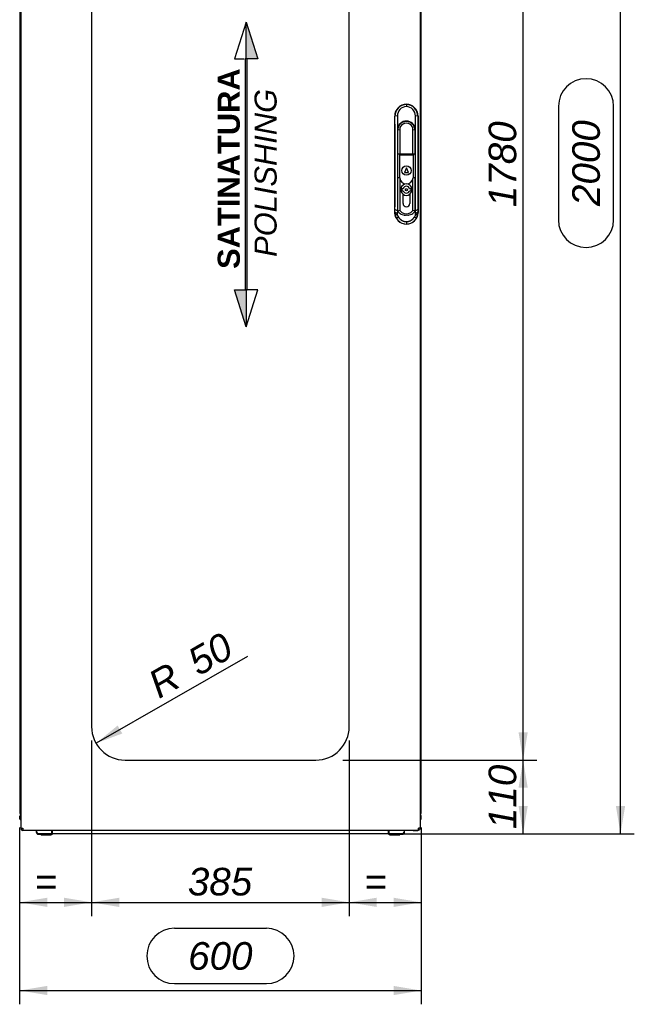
# Paper-space layout 'Layout1' of a CAD drawing. Extents: x 94 to 6181, y 158 to 4314.
# Tile 7 of 11: x 3356 to 4275, y 995 to 2466. Entities that reach past the tile are written whole.
import ezdxf

# ---------------------------------------------------------------- set-up
doc = ezdxf.new("R2010")
doc.units = 0
doc.header["$LTSCALE"] = 15
doc.layers.get('0').update_dxf_attribs({"linetype": 'CONTINUOUS'})
for name, color, linetype in [('_TRANSLATION', 7, 'CONTINUOUS'), ('AE00992_10', 7, 'CONTINUOUS'), ('AE00992_16', 7, 'CONTINUOUS'), ('AE00992_31', 7, 'CONTINUOUS'), ('F0000001_44', 7, 'CONTINUOUS'), ('F0000001_45', 7, 'CONTINUOUS'), ('M0000000_06', 7, 'CONTINUOUS'), ('M0000000_14', 7, 'CONTINUOUS'), ('M0000000_39', 7, 'CONTINUOUS'), ('M0000000_54', 7, 'CONTINUOUS')]:
    doc.layers.add(name, color=color, linetype=linetype)
doc.styles.add('SEACAD_ARIAL', font='arial.ttf')
doc.styles.add('SEACAD_ARIALI', font='ariali.ttf')
doc.dimstyles.new('ISO', dxfattribs={"dimtxt": 13.75, "dimasz": 13.75, "dimexe": 6.875, "dimexo": 6.875, "dimgap": 3.4375, "dimtad": 1, "dimdec": 1, "dimtxsty": 'SEACAD_ARIAL', "dimblk1": '_SE_FILLED', "dimblk2": '_SE_FILLED', "dimsah": 1, "dimcen": 6.875, "dimazin": 3, "dimtfac": 0.7, "dimtdec": 3, "dimtmove": 0, "dimatfit": 3})

# ---------------------------------------------------------------- blocks, each defined once
blk = doc.blocks.new('DMBLK13')
at = {"layer": '_TRANSLATION', "linetype": 'CONTINUOUS'}
for points in [[(3397.5, 1008.5), (3397.5, 1022.3), (3356.2, 1015.4)], [(3915, 1008.5), (3956.2, 1015.4), (3915, 1022.3)]]:
    blk.add_hatch(color=7, dxfattribs=at).paths.add_polyline_path(points)
at = {"layer": '_TRANSLATION', "color": 7, "linetype": 'CONTINUOUS'}
for p, q in [((3356.2, 1259), (3356.2, 994.8)), ((3956.2, 1259), (3956.2, 994.8)), ((3725, 1108.2), (3587.5, 1108.2)), ((3356.2, 1015.4), (3956.2, 1015.4)), ((3587.5, 1025.7), (3725, 1025.7))]:
    blk.add_line(p, q, dxfattribs=at)
for centre, start, end in [((3587.5, 1067), 90, 270), ((3725, 1067), 270, 90)]:
    blk.add_arc(centre, 41.3, start, end, dxfattribs=at)
at = {"layer": '_TRANSLATION', "color": 7, "linetype": 'CONTINUOUS', "style": 'SEACAD_ARIALI'}
blk.add_text('600', height=41.25, dxfattribs=at).set_placement((3608.1, 1046.4))
blk = doc.blocks.new('_SE_FILLED')
at = {"color": 0}
blk.add_line((0, 0), (-1, 0), dxfattribs=at)
blk.add_solid([(0, 0), (-1, -0.1665), (-1, 0.1665), (0, 0)], dxfattribs=at)
blk = doc.blocks.new('DMBLK14')
at = {"layer": '_TRANSLATION', "linetype": 'CONTINUOUS'}
for points in [[(4261.2, 3211.9), (4254.3, 3253.1), (4247.4, 3211.9)], [(4261.2, 1290.9), (4247.4, 1290.9), (4254.3, 1249.6)]]:
    blk.add_hatch(color=7, dxfattribs=at).paths.add_polyline_path(points)
at = {"layer": '_TRANSLATION', "color": 7, "linetype": 'CONTINUOUS'}
for p, q in [((3951.1, 3253.1), (4274.9, 3253.1)), ((4254.3, 1249.6), (4254.3, 3253.1)), ((4161.5, 2336.2), (4161.5, 2166.6)), ((4244, 2166.6), (4244, 2336.2)), ((3927.9, 1249.6), (4274.9, 1249.6))]:
    blk.add_line(p, q, dxfattribs=at)
for centre, radius, start, end in [((4202.7, 2336.2), 41.2, 0, 180), ((4202.7, 2166.6), 41.3, 180, 0)]:
    blk.add_arc(centre, radius, start, end, dxfattribs=at)
at = {"layer": '_TRANSLATION', "color": 7, "linetype": 'CONTINUOUS', "style": 'SEACAD_ARIALI'}
blk.add_text('2000', height=41.25, rotation=90, dxfattribs=at).set_placement((4223.4, 2187.2))
blk = doc.blocks.new('BLOCCO2')
at = {"linetype": 'CONTINUOUS'}
for points in [[(-1.7, 223), (-1.7, 167.8), (15.9, 167.8)], [(0, 167.8), (-3.3, 167.8), (-3.3, -177.2), (0, -177.2)], [(-1.7, -232.4), (-1.7, -177.2), (-19.2, -177.2)]]:
    blk.add_hatch(color=7, dxfattribs=at).paths.add_polyline_path(points)
at = {"color": 7, "linetype": 'CONTINUOUS'}
for p, q in [((-1.7, 223), (-19.2, 167.8)), ((-19.2, 167.8), (-4.8, 167.8)), ((15.9, -177.2), (-1.7, -177.2)), ((-1.7, -232.4), (15.9, -177.2))]:
    blk.add_line(p, q, dxfattribs=at)
for points in [[(-1.7, 223), (15.9, 167.8), (-1.7, 167.8), (-1.7, 223)], [(0, 167.8), (-3.3, 167.8), (-3.3, -177.2), (0, -177.2), (0, 167.8)], [(-1.7, -232.4), (-19.2, -177.2), (-1.7, -177.2), (-1.7, -232.4)]]:
    blk.add_lwpolyline(points, dxfattribs=at)
at = {"layer": '_TRANSLATION', "insert": (0.1, -2.4), "char_height": 33, "width": 320.419, "attachment_point": 5, "rotation": 90}
blk.add_mtext('{\\fArial|b0||i0||c0|p34;\\C7;\\H33.;\\W1.; }{\\fArial|b1||i0||c0|p34;\\C7;\\H33.;\\W1.;SATINATURA \\P}{\\fArial|b0||i1||c0|p34;\\C7;\\H33.;\\W1.;POLISHING}', dxfattribs=at)
blk = doc.blocks.new('DMBLK29')
at = {"layer": '_TRANSLATION', "linetype": 'CONTINUOUS'}
for points in [[(4115.6, 1318.4), (4108.7, 1359.6), (4101.9, 1318.4)], [(4115.6, 1290.9), (4101.9, 1290.9), (4108.7, 1249.6)]]:
    blk.add_hatch(color=7, dxfattribs=at).paths.add_polyline_path(points)
at = {"layer": '_TRANSLATION', "color": 7, "linetype": 'CONTINUOUS'}
for p, q in [((3839.2, 1359.6), (4129.4, 1359.6)), ((4108.7, 1249.6), (4108.7, 1359.6)), ((3927.9, 1249.6), (4129.4, 1249.6))]:
    blk.add_line(p, q, dxfattribs=at)
at = {"layer": '_TRANSLATION', "color": 7, "linetype": 'CONTINUOUS', "style": 'SEACAD_ARIALI'}
blk.add_text('110', height=41.25, rotation=90, dxfattribs=at).set_placement((4098.4, 1256.5))
blk = doc.blocks.new('DMBLK30')
at = {"layer": '_TRANSLATION', "linetype": 'CONTINUOUS'}
for points in [[(4115.6, 3098.4), (4108.7, 3139.6), (4101.9, 3098.4)], [(4115.6, 1400.9), (4101.9, 1400.9), (4108.7, 1359.6)]]:
    blk.add_hatch(color=7, dxfattribs=at).paths.add_polyline_path(points)
at = {"layer": '_TRANSLATION', "color": 7, "linetype": 'CONTINUOUS'}
for p, q in [((3841.9, 3139.6), (4129.4, 3139.6)), ((4108.7, 1359.6), (4108.7, 3139.6)), ((3839.2, 1359.6), (4129.4, 1359.6))]:
    blk.add_line(p, q, dxfattribs=at)
at = {"layer": '_TRANSLATION', "color": 7, "linetype": 'CONTINUOUS', "style": 'SEACAD_ARIALI'}
blk.add_text('1780', height=41.25, rotation=90, dxfattribs=at).set_placement((4098.4, 2185.5))
blk = doc.blocks.new('DMBLK32')
at = {"layer": '_TRANSLATION', "linetype": 'CONTINUOUS'}
for points in [[(3397.5, 1140.2), (3397.5, 1154), (3356.2, 1147.1)], [(3422.5, 1140.2), (3463.7, 1147.1), (3422.5, 1154)]]:
    blk.add_hatch(color=7, dxfattribs=at).paths.add_polyline_path(points)
at = {"layer": '_TRANSLATION', "color": 7, "linetype": 'CONTINUOUS'}
for p, q in [((3463.7, 1389), (3463.7, 1126.5)), ((3356.2, 1259), (3356.2, 1126.5)), ((3356.2, 1147.1), (3463.7, 1147.1))]:
    blk.add_line(p, q, dxfattribs=at)
at = {"layer": '_TRANSLATION', "color": 7, "linetype": 'CONTINUOUS', "style": 'SEACAD_ARIALI'}
blk.add_text('=', height=41.2, dxfattribs=at).set_placement((3378.6, 1157.4))
blk = doc.blocks.new('DMBLK33')
at = {"layer": '_TRANSLATION', "linetype": 'CONTINUOUS'}
for points in [[(3505, 1140.2), (3505, 1154), (3463.7, 1147.1)], [(3807.5, 1140.2), (3848.7, 1147.1), (3807.5, 1154)]]:
    blk.add_hatch(color=7, dxfattribs=at).paths.add_polyline_path(points)
at = {"layer": '_TRANSLATION', "color": 7, "linetype": 'CONTINUOUS'}
for p, q in [((3463.7, 1389), (3463.7, 1126.5)), ((3848.7, 1389), (3848.7, 1126.5)), ((3463.7, 1147.1), (3848.7, 1147.1))]:
    blk.add_line(p, q, dxfattribs=at)
at = {"layer": '_TRANSLATION', "color": 7, "linetype": 'CONTINUOUS', "style": 'SEACAD_ARIALI'}
blk.add_text('385', height=41.25, dxfattribs=at).set_placement((3607.6, 1157.4))
blk = doc.blocks.new('DMBLK34')
at = {"layer": '_TRANSLATION', "linetype": 'CONTINUOUS'}
for points in [[(3890, 1140.2), (3890, 1154), (3848.7, 1147.1)], [(3915, 1140.2), (3956.2, 1147.1), (3915, 1154)]]:
    blk.add_hatch(color=7, dxfattribs=at).paths.add_polyline_path(points)
at = {"layer": '_TRANSLATION', "color": 7, "linetype": 'CONTINUOUS'}
for p, q in [((3848.7, 1389), (3848.7, 1126.5)), ((3956.2, 1259), (3956.2, 1126.5)), ((3848.7, 1147.1), (3956.2, 1147.1))]:
    blk.add_line(p, q, dxfattribs=at)
at = {"layer": '_TRANSLATION', "color": 7, "linetype": 'CONTINUOUS', "style": 'SEACAD_ARIALI'}
blk.add_text('=', height=41.2, dxfattribs=at).set_placement((3871.1, 1157.4))
blk = doc.blocks.new('DMBLK35')
at = {"layer": '_TRANSLATION', "linetype": 'CONTINUOUS'}
blk.add_hatch(color=7, dxfattribs=at).paths.add_polyline_path([(3509.6, 1399.3), (3502.7, 1411.2), (3470.4, 1384.7)])
at = {"layer": '_TRANSLATION', "color": 7, "linetype": 'CONTINUOUS'}
blk.add_line((3696.6, 1514.5), (3470.4, 1384.7), dxfattribs=at)
at = {"layer": '_TRANSLATION', "color": 7, "linetype": 'CONTINUOUS', "style": 'SEACAD_ARIALI'}
for s, height, p in [('50', 41.25, (3623.3, 1484.3)), ('R', 41.2, (3564.4, 1450.6))]:
    blk.add_text(s, height=height, rotation=29.8436, dxfattribs=at).set_placement(p)

psp = doc.layouts.get("Layout1")

# ---------------------------------------------------------------- linework, layer by layer
at = {"layer": 'AE00992_10', "color": 7, "linetype": 'CONTINUOUS'}
for p, q in [((3934.21, 2339.12), (3934.23, 2339.12)), ((3934.22, 2339.11), (3934.22, 2338.76)), ((3934.24, 2338.76), (3934.23, 2335.87)), ((3916.72, 2177.61), (3916.72, 2321.63)), ((3920.73, 2321.69), (3917.16, 2321.2)), ((3920.73, 2321.69), (3920.8, 2302.15)), ((3947.64, 2301.96), (3947.71, 2321.69)), ((3951.29, 2321.2), (3947.71, 2321.69)), ((3951.72, 2321.63), (3951.72, 2177.61)), ((3920.8, 2302.15), (3920.71, 2300.61)), ((3920.71, 2300.61), (3920.71, 2284.12)), ((3924.36, 2300.96), (3921.36, 2300.61)), ((3921.36, 2284.12), (3921.36, 2300.61)), ((3924.36, 2300.96), (3924.36, 2284.12)), ((3944.06, 2284.12), (3944.06, 2300.96)), ((3947.06, 2300.61), (3944.06, 2300.96)), ((3947.06, 2300.61), (3947.06, 2284.12)), ((3947.71, 2300.61), (3947.64, 2301.96)), ((3947.71, 2284.12), (3947.71, 2300.61)), ((3917.25, 2191.79), (3917.25, 2284.12)), ((3920.71, 2284.12), (3920.71, 2191.79)), ((3921.36, 2265.13), (3921.36, 2284.12)), ((3924.36, 2284.12), (3924.36, 2265.13)), ((3944.06, 2265.13), (3944.06, 2284.12)), ((3947.06, 2284.12), (3947.06, 2265.13)), ((3947.71, 2191.79), (3947.71, 2284.12)), ((3951.2, 2284.12), (3951.2, 2191.79)), ((3921.21, 2265.13), (3923.71, 2265.13)), ((3921.21, 2229.13), (3921.21, 2265.13)), ((3923.71, 2265.13), (3923.71, 2263.13)), ((3923.71, 2265.13), (3930.33, 2265.13)), ((3930.33, 2265.13), (3938.1, 2265.13)), ((3938.1, 2265.13), (3944.71, 2265.13)), ((3944.71, 2265.13), (3947.21, 2265.13)), ((3944.71, 2265.13), (3944.71, 2263.13)), ((3947.21, 2265.13), (3947.21, 2229.13)), ((3923.71, 2263.13), (3923.71, 2229.13)), ((3930.33, 2263.13), (3923.71, 2263.13)), ((3938.1, 2263.13), (3930.33, 2263.13)), ((3944.71, 2263.13), (3938.1, 2263.13)), ((3944.71, 2229.13), (3944.71, 2263.13)), ((3934.21, 2244.13), (3931.21, 2237.13)), ((3931.21, 2237.13), (3937.21, 2237.13)), ((3937.21, 2237.13), (3934.21, 2244.13)), ((3923.71, 2229.13), (3921.21, 2229.13)), ((3921.36, 2191.74), (3921.36, 2229.13)), ((3924.26, 2229.13), (3923.71, 2229.13)), ((3924.36, 2228.41), (3924.36, 2191.74)), ((3944.06, 2191.74), (3944.06, 2228.41)), ((3944.71, 2229.13), (3944.16, 2229.13)), ((3947.21, 2229.13), (3944.71, 2229.13)), ((3947.06, 2229.13), (3947.06, 2191.74)), ((3920.71, 2191.79), (3920.71, 2180.13)), ((3921.36, 2179.47), (3921.36, 2191.74)), ((3924.36, 2191.74), (3924.36, 2180.34)), ((3929.21, 2191.74), (3929.21, 2204.76)), ((3929.21, 2191.13), (3929.21, 2191.74)), ((3939.21, 2204.76), (3939.21, 2191.74)), ((3939.21, 2191.74), (3939.21, 2191.13)), ((3944.06, 2180.34), (3944.06, 2191.74)), ((3947.06, 2191.74), (3947.06, 2179.47)), ((3947.71, 2181.27), (3947.71, 2191.79)), ((3917.03, 2177.92), (3917.13, 2181.94)), ((3917.15, 2175.41), (3917.03, 2177.92)), ((3920.6, 2175.77), (3917.03, 2177.92)), ((3920.71, 2179.8), (3917.13, 2181.94)), ((3920.71, 2179.8), (3920.6, 2175.77)), ((3921.36, 2180.13), (3920.71, 2180.13)), ((3920.71, 2180.13), (3920.71, 2179.8)), ((3921.36, 2178.91), (3921.36, 2179.47)), ((3924.36, 2180.34), (3927.62, 2177.6)), ((3940.81, 2177.6), (3944.06, 2180.34)), ((3947.71, 2180.13), (3947.06, 2180.13)), ((3947.06, 2179.47), (3947.06, 2178.91)), ((3947.71, 2181.27), (3947.71, 2181.18)), ((3947.71, 2181.18), (3947.71, 2180.13)), ((3947.74, 2179.8), (3947.71, 2181.18)), ((3951.31, 2181.94), (3947.74, 2179.8)), ((3947.84, 2175.77), (3947.74, 2179.8)), ((3951.42, 2177.92), (3947.84, 2175.77)), ((3951.42, 2177.92), (3951.3, 2175.41)), ((3951.31, 2181.94), (3951.42, 2177.92)), ((3920.69, 2173.77), (3917.15, 2175.41)), ((3922.39, 2170.77), (3919.31, 2168.97)), ((3920.6, 2175.77), (3920.69, 2173.77)), ((3934.24, 2163.89), (3934.3, 2160.32)), ((3949.13, 2168.97), (3946.05, 2170.77)), ((3947.76, 2173.77), (3947.84, 2175.77)), ((3951.3, 2175.41), (3947.76, 2173.77)), ((3934.23, 2160.12), (3934.21, 2160.12)), ((3934.22, 2160.13), (3934.22, 2160.32)), ((3934.3, 2160.32), (3934.23, 2160.32))]:
    psp.add_line(p, q, dxfattribs=at)
psp.add_circle((3934.21, 2240.13), 7, dxfattribs=at)
for centre, radius, start, end in [((3934.6, 2321.32), 17.45, 91.25273, 180.41166), ((3933.84, 2321.32), 17.44, 359.58489, 88.75063), ((3934.69, 2321.91), 13.97, 91.91591, 180.90828), ((3933.74, 2321.9), 13.97, 359.11414, 88.01385), ((-3727.33, 2284.21), 7644.58, 359.999293, 0.277166), ((3934.21, 2300.61), 13.5, 5.71938, 173.43686), ((3934.21, 2300.61), 12.85, 0, 180), ((3934.21, 2301.16), 9.85, 358.81867, 181.18133), ((11595.76, 2284.21), 7644.57, 179.722833, 180.000707), ((3934.21, 2230.13), 10, 185.73917, 354.26083), ((3934.21, 2211.63), 8.5, 90, 233.96812), ((3934.21, 2211.63), 8.5, 306.03188, 90), ((3526.28, 2191.41), 390.96, 358.61302, 0.05544), ((4342.17, 2191.41), 390.97, 179.94456, 181.38698), ((3924.52, 2174.18), 6.16, 91.47812, 120.85354), ((3933.81, 2190.25), 16.84, 222.31971, 242.7536), ((3934.21, 2187.35), 11.77, 235.92812, 304.07188), ((3934.21, 2191.13), 5, 180, 0), ((3934.61, 2190.25), 16.84, 297.2464, 317.68029), ((3943.9, 2174.18), 6.16, 59.1457, 88.52264), ((3933.65, 2177.37), 16.62, 186.76304, 210.3525), ((3934.41, 2177.81), 17.49, 210.34189, 269.39288), ((3926.34, 2175.01), 5.78, 192.33668, 227.02309), ((3934.21, 2192.47), 19.01, 244.75765, 295.24235), ((3934.21, 2192.47), 19.01, 259.64491, 265.93484), ((3934.04, 2177.81), 17.49, 270.85537, 329.65902), ((3934.21, 2192.47), 19.01, 276.15801, 280.35509), ((3942.11, 2175), 5.78, 312.96651, 347.67612), ((3934.79, 2177.37), 16.62, 329.64901, 353.23559)]:
    psp.add_arc(centre, radius, start, end, dxfattribs=at)
for centre, major_axis in [((3934.23, 2321.61), (12.39, -12.39)), ((3934.21, 2321.61), (-12.39, -12.39)), ((3934.23, 2177.63), (12.39, 12.39)), ((3934.21, 2177.63), (-12.39, 12.39))]:
    psp.add_ellipse(centre, major_axis=major_axis, ratio=0.9987828, start_param=2.3568035, end_param=3.9263818, dxfattribs=at)
for points in [[(3922.39, 2170.77), (3923.3, 2169.23), (3924.58, 2167.95), (3925.86, 2166.67), (3927.41, 2165.77), (3928.96, 2164.87), (3930.7, 2164.39), (3932.45, 2163.91), (3934.24, 2163.89)], [(3934.24, 2163.89), (3936.02, 2163.91), (3937.76, 2164.4), (3939.5, 2164.88), (3941.05, 2165.78), (3942.59, 2166.68), (3943.87, 2167.96), (3945.15, 2169.23), (3946.05, 2170.77)]]:
    psp.add_open_spline(points, degree=2, knots=[0, 0, 0, 0.25, 0.25, 0.5, 0.5, 0.75, 0.75, 1, 1, 1], dxfattribs=at)
at = {"layer": 'AE00992_16', "color": 7, "linetype": 'CONTINUOUS'}
for p, q in [((3929.44, 2213.13), (3927.21, 2213.13)), ((3927.21, 2213.13), (3927.21, 2210.13)), ((3927.21, 2210.13), (3929.44, 2210.13)), ((3941.21, 2213.13), (3938.98, 2213.13)), ((3938.98, 2210.13), (3941.21, 2210.13)), ((3941.21, 2210.13), (3941.21, 2213.13))]:
    psp.add_line(p, q, dxfattribs=at)
psp.add_circle((3934.21, 2211.63), 1.5, dxfattribs=at)
for radius, start, end in [(5, 17.4576, 162.5424), (5, 197.4576, 342.5424), (8.5, 233.96812, 306.03188)]:
    psp.add_arc((3934.21, 2211.63), radius, start, end, dxfattribs=at)
at = {"layer": 'AE00992_31', "color": 7, "linetype": 'CONTINUOUS'}
psp.add_arc((3934.23, 2299.62), 11.5, 55.58261, 124.41739, dxfattribs=at)
at = {"layer": 'F0000001_44', "color": 7, "linetype": 'CONTINUOUS'}
for p, q in [((3358.23, 1257.92), (3358.23, 1257.42)), ((3358.55, 1256.12), (3358.93, 1256.12)), ((3358.92, 1256.12), (3358.55, 1256.12)), ((3361.03, 1254.62), (3361.03, 1255.12)), ((3368.23, 1254.62), (3361.03, 1254.62)), ((3368.23, 1254.62), (3368.23, 1255.12)), ((3368.25, 1254.62), (3368.23, 1254.62)), ((3368.25, 1254.62), (3368.25, 1255.12)), ((3368.28, 1254.62), (3368.25, 1254.62)), ((3368.28, 1255.12), (3368.28, 1254.62)), ((3380.98, 1254.62), (3368.28, 1254.62)), ((3944.18, 1254.62), (3931.48, 1254.62)), ((3944.18, 1255.12), (3944.18, 1254.62)), ((3944.18, 1254.62), (3944.21, 1254.62)), ((3944.21, 1254.62), (3944.21, 1255.12)), ((3944.21, 1254.62), (3944.23, 1254.62)), ((3944.23, 1254.62), (3944.23, 1255.12)), ((3944.23, 1254.62), (3951.43, 1254.62)), ((3951.43, 1254.62), (3951.43, 1255.12))]:
    psp.add_line(p, q, dxfattribs=at)
for centre, start, end in [((3361.03, 1257.42), 180, 207.664), ((3361.03, 1257.42), 207.664, 270), ((3951.43, 1257.42), 270, 308.17589)]:
    psp.add_arc(centre, 2.8, start, end, dxfattribs=at)
psp.add_ellipse((3361.03, 1257.42), major_axis=(2.8, 0), ratio=0.9984615, start_param=3.1415927, end_param=3.6244206, dxfattribs=at)
at = {"layer": 'F0000001_45', "color": 7, "linetype": 'CONTINUOUS'}
for p, q in [((3358.23, 1257.92), (3358.23, 3241.32)), ((3955.23, 1257.92), (3955.23, 3241.32)), ((3463.73, 3089.62), (3463.73, 1409.62)), ((3848.73, 1409.62), (3848.73, 3089.62)), ((3513.73, 1359.62), (3798.73, 1359.62)), ((3358.23, 1257.92), (3361.03, 1257.92)), ((3361.05, 1255.12), (3361.03, 1255.12)), ((3361.05, 1255.12), (3952.41, 1255.12)), ((3952.41, 1255.12), (3952.43, 1255.12)), ((3955.23, 1257.92), (3952.43, 1257.92))]:
    psp.add_line(p, q, dxfattribs=at)
for centre, radius, start, end in [((3513.73, 1409.62), 50, 180, 270), ((3798.73, 1409.62), 50, 270, 0), ((3361.03, 1257.92), 2.8, 180, 270), ((3515.15, 1257.62), 154.11, 179.88874, 180.92976), ((3778.44, 1257.76), 174, 359.12972, 0.05178), ((3952.43, 1257.92), 2.8, 270, 360)]:
    psp.add_arc(centre, radius, start, end, dxfattribs=at)
at = {"layer": 'M0000000_06', "color": 7, "linetype": 'CONTINUOUS'}
for p, q in [((3380.98, 1255.12), (3380.98, 1252.12)), ((3381.73, 1252.12), (3381.73, 1255.12)), ((3404.23, 1252.12), (3404.23, 1255.12)), ((3404.23, 1248.87), (3404.23, 1252.12)), ((3405.23, 1252.12), (3405.23, 1255.12)), ((3405.23, 1248.87), (3405.23, 1252.12)), ((3907.23, 1255.12), (3907.23, 1252.12)), ((3907.23, 1252.12), (3907.23, 1248.87)), ((3908.23, 1255.12), (3908.23, 1252.12)), ((3908.23, 1252.12), (3908.23, 1248.87)), ((3930.73, 1255.12), (3930.73, 1252.12)), ((3931.48, 1252.12), (3931.48, 1255.12)), ((3404.23, 1249.62), (3384.23, 1249.62)), ((3384.23, 1248.87), (3388.23, 1248.87)), ((3388.23, 1247.87), (3388.23, 1249.62)), ((3390.23, 1247.62), (3388.48, 1247.62)), ((3401.23, 1247.62), (3390.23, 1247.62)), ((3402.98, 1247.62), (3401.23, 1247.62)), ((3403.23, 1247.87), (3403.23, 1249.62)), ((3403.23, 1248.87), (3404.23, 1248.87)), ((3404.23, 1248.87), (3405.23, 1248.87)), ((3908.23, 1248.87), (3907.23, 1248.87)), ((3928.23, 1249.62), (3908.23, 1249.62)), ((3908.23, 1248.87), (3909.23, 1248.87)), ((3909.23, 1247.87), (3909.23, 1249.62)), ((3911.23, 1247.62), (3909.48, 1247.62)), ((3922.23, 1247.62), (3911.23, 1247.62)), ((3923.98, 1247.62), (3922.23, 1247.62)), ((3924.23, 1247.87), (3924.23, 1249.62)), ((3924.23, 1248.87), (3928.23, 1248.87))]:
    psp.add_line(p, q, dxfattribs=at)
for centre, radius, start, end in [((3384.23, 1252.12), 3.25, 180, 270), ((3384.23, 1252.12), 2.5, 180, 270), ((3928.23, 1252.12), 2.5, 270, 0), ((3928.23, 1252.12), 3.25, 270, 0), ((3388.48, 1247.87), 0.25, 180, 270), ((3402.98, 1247.87), 0.25, 270, 0), ((3909.48, 1247.87), 0.25, 180, 270), ((3923.98, 1247.87), 0.25, 270, 0)]:
    psp.add_arc(centre, radius, start, end, dxfattribs=at)
at = {"layer": 'M0000000_14', "color": 7, "linetype": 'CONTINUOUS'}
for p, q in [((3356.23, 3219.62), (3356.23, 1279.62)), ((3956.23, 1279.62), (3956.23, 3219.62)), ((3358.23, 1279.62), (3356.23, 1279.62)), ((3955.23, 1279.62), (3956.23, 1279.62))]:
    psp.add_line(p, q, dxfattribs=at)
at = {"layer": 'M0000000_39', "color": 7, "linetype": 'CONTINUOUS'}
for p, q in [((3356.23, 1271.87), (3356.23, 1275.92)), ((3357.43, 1275.92), (3357.43, 1271.87)), ((3357.53, 1271.87), (3357.53, 1275.82)), ((3956.23, 1271.87), (3956.23, 1275.92))]:
    psp.add_line(p, q, dxfattribs=at)
for centre, radius, start, end in [((3359.93, 1275.92), 3.7, 117.35223, 180), ((3357.48, 1271.87), 1.25, 180, 306.8699), ((3359.93, 1275.92), 2.5, 132.84364, 180), ((3357.48, 1271.87), 0.05, 180, 0), ((3360.03, 1275.82), 2.5, 136.05448, 180), ((3952.53, 1275.92), 3.7, 0, 43.13626), ((3954.98, 1271.87), 1.25, 281.53696, 0)]:
    psp.add_arc(centre, radius, start, end, dxfattribs=at)
at = {"layer": 'M0000000_54', "color": 7, "linetype": 'CONTINUOUS'}
psp.add_line((3907.23, 1249.62), (3405.23, 1249.62), dxfattribs=at)

# ---------------------------------------------------------------- block references
at = {"layer": '_TRANSLATION', "color": 7}
psp.add_blockref('BLOCCO2', (3696.39, 2239.08), dxfattribs=at)

# ---------------------------------------------------------------- dimensions: what is measured, and where the dimension line sits
at = {"layer": '_TRANSLATION', "color": 7, "linetype": 'CONTINUOUS'}
for base, p1, p2, angle, override, picture, middle, dimtype in [((4254.2900459, 3253.12060691), (3907.23270709, 1249.62060691), (3930.43270709, 3253.12060691), 90, {"dimtxt": 41.25, "dimasz": 41.25, "dimexe": 20.625, "dimexo": 20.625, "dimgap": 10.3125, "dimdec": 0, "dimrnd": 10, "dimcen": 20.625, "dimtdec": 4}, 'DMBLK14', (4254.2900459, 2251.37057693), 160), ((4108.73, 1359.62), (3798.73, 1359.62), (3798.73, 3139.62), 90, {"dimtxt": 41.25, "dimasz": 41.25, "dimexe": 20.625, "dimexo": 20.625, "dimgap": 10.3125, "dimcen": 20.625}, 'DMBLK30', (4108.73, 2249.62), 161), ((3463.73, 1147.08), (3463.73, 1409.62), (3848.73, 1409.62), 0, {"dimtxt": 41.25, "dimasz": 41.25, "dimexe": 20.625, "dimexo": 20.625, "dimgap": 10.3125, "dimcen": 20.625}, 'DMBLK33', (3656.23, 1147.08), 161), ((4108.73, 1359.62), (3907.23, 1249.62), (3798.73, 1359.62), 90, {"dimtxt": 41.25, "dimasz": 41.25, "dimexe": 20.625, "dimexo": 20.625, "dimgap": 10.3125, "dimcen": 20.625}, 'DMBLK29', (4108.73, 1304.62), 160), ((3356.23, 1015.42), (3356.23, 1279.62), (3956.23, 1279.62), 0, {"dimtxt": 41.25, "dimasz": 41.25, "dimexe": 20.625, "dimexo": 20.625, "dimgap": 10.3125, "dimdec": 0, "dimcen": 20.625}, 'DMBLK13', (3656.23, 1015.42), 161)]:
    dim = psp.add_linear_dim(base=base, p1=p1, p2=p2, angle=angle, text='\\A1;<>', dimstyle='ISO', override=override, dxfattribs=at)
    dim.commit()
    dim.dimension.update_dxf_attribs({"geometry": picture, "text_midpoint": middle, "dimtype": dimtype})
dim = psp.add_radius_dim(center=(3513.73, 1409.62), mpoint=(3470.36, 1384.74), text='\\A1;<>', dimstyle='ISO', override={"dimtxt": 41.25, "dimasz": 41.25, "dimexe": 20.625, "dimexo": 20.625, "dimgap": 10.3125, "dimcen": 20.625, "dimtolj": 1}, dxfattribs=at)
dim.commit()
dim.dimension.update_dxf_attribs({"geometry": 'DMBLK35', "text_midpoint": (3557.03, 1434.46), "dimtype": 164})
for base, p1, p2, override, picture, middle in [((3463.73, 1147.08), (3356.23, 1279.62), (3463.73, 1409.62), {"dimtxt": 41.25, "dimasz": 41.25, "dimexe": 20.625, "dimexo": 20.625, "dimgap": 10.3125, "dimcen": 20.625}, 'DMBLK32', (3409.98, 1147.08)), ((3956.23, 1147.08), (3848.73, 1409.62), (3956.23, 1279.62), {"dimtxt": 41.25, "dimasz": 41.25, "dimexe": 20.625, "dimexo": 20.625, "dimgap": 10.3125, "dimdec": 0, "dimcen": 20.625}, 'DMBLK34', (3902.48, 1147.08))]:
    dim = psp.add_linear_dim(base=base, p1=p1, p2=p2, text='\\A1;= {}', dimstyle='ISO', override=override, dxfattribs=at)
    dim.commit()
    dim.dimension.update_dxf_attribs({"geometry": picture, "text_midpoint": middle, "dimtype": 160})

doc.saveas('drawing.dxf')
